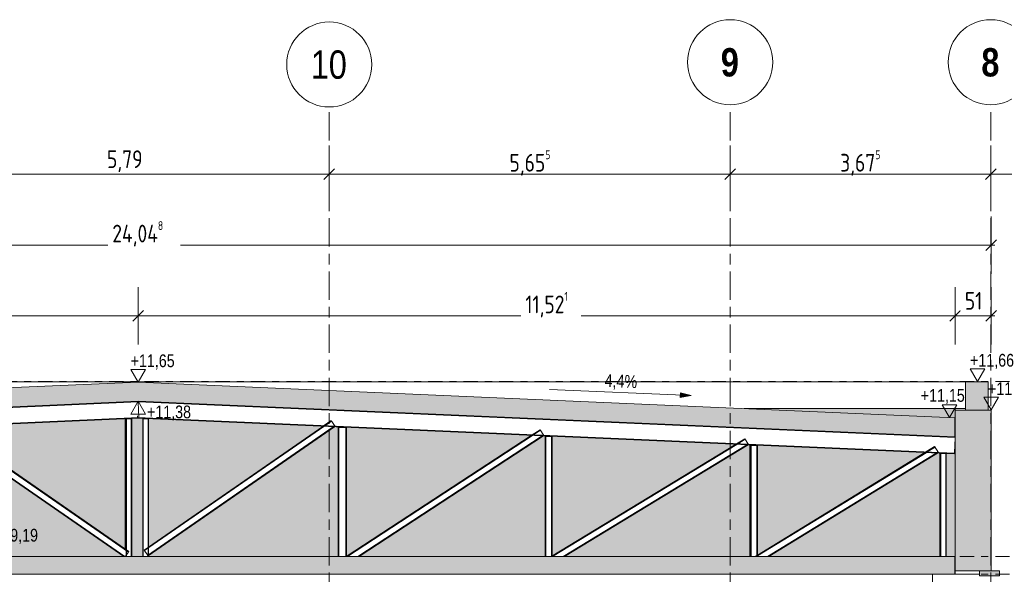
# Model space of a CAD drawing. Header units: metres. Extents: x 2 to 230, y -14 to 869.
# Tile 16 of 71: x 31 to 44, y 6 to 14. Entities that reach past the tile are written whole.
import ezdxf

# ---------------------------------------------------------------- set-up
doc = ezdxf.new("R2010")
doc.units = ezdxf.units.M
doc.linetypes.add('_Ebene_', pattern=[0.4, 0.2, -0.1, 0, -0.1])
doc.linetypes.add('_Rasterlinie_', pattern=[0.75, 0.4, -0.1, 0.15, -0.1])
for name, color, linetype, lineweight in [('A_Bem', 7, 'Continuous', 5), ('A_Bem-100', 7, 'Continuous', 5), ('A_Dach', 15, 'Continuous', 5), ('A_Ebenen', 50, 'Continuous', 5), ('A_Fassade', 113, 'Continuous', 5), ('A_Geschossdecken', 7, 'Continuous', 5), ('A_Geschossdecken_Schraffur', 7, 'Continuous', 5), ('A_Hoehenkoten', 124, 'Continuous', 5), ('A_Raster', 128, 'Continuous', 5), ('A_Stuetze-Gr', 151, 'Continuous', 5), ('A_Tragw', 142, 'Continuous', 5), ('A_Tragwerksstützen', 7, 'Continuous', 5), ('A_Wand', 244, 'Continuous', 5), ('A_Wand_Schraff', 1, 'Continuous', 5), ('A_Wände_Oberflächenschraffur', 244, 'Continuous', 5), ('Neigungskoten', 50, 'Continuous', 5)]:
    doc.layers.add(name, color=color, linetype=linetype, lineweight=lineweight)
doc.styles.add('Arial', font='arial.ttf', dxfattribs={"width": 0.8, "height": 0.18})
doc.styles.add('Arial Narrow_B', font='txt', dxfattribs={"height": 0.4})
doc.styles.add('ISOCPEUR_1', font='isocpeur.ttf', dxfattribs={"width": 0.8, "height": 0.25})
doc.dimstyles.new('BLB-Standard_2_5_Aussen', dxfattribs={"dimscale": 0.3048, "dimtxt": 0.248995, "dimasz": 0.492126, "dimexe": 1.32874, "dimexo": 0.0625, "dimgap": 0.032808, "dimtad": 1, "dimrnd": 0.001, "dimzin": 0, "dimdsep": 46, "dimtxsty": 'ISOCPEUR_1', "dimblk1": 'OBLIQUE', "dimblk2": 'OBLIQUE', "dimsah": 1, "dimcen": 0.09, "dimdle": 0.164042, "dimazin": 0, "dimtfac": 1, "dimtdec": 4, "dimtix": 1, "dimtmove": 0, "dimatfit": 3, "dimfxl": 1.32874, "dimfxlon": 1, "dimtvp": 1, "dimtolj": 1, "dimtzin": 0, "dimarcsym": 2})
doc.dimstyles.new('BLB-Standard_2_5_Aussen_maskiert', dxfattribs={"dimscale": 0.3048, "dimtxt": 0.248995, "dimasz": 0.492126, "dimexe": 1.32874, "dimexo": 0.0625, "dimgap": 0.032808, "dimtad": 1, "dimdec": 1, "dimlfac": 100, "dimrnd": 0.1, "dimdsep": 46, "dimtxsty": 'ISOCPEUR_1', "dimblk1": 'OBLIQUE', "dimblk2": 'OBLIQUE', "dimsah": 1, "dimcen": 0.09, "dimdle": 0.164042, "dimazin": 0, "dimtfac": 1, "dimtdec": 4, "dimtix": 1, "dimtmove": 0, "dimatfit": 3, "dimfxl": 1.32874, "dimfxlon": 1, "dimtvp": 1, "dimtfill": 1, "dimtolj": 1, "dimtzin": 0, "dimarcsym": 2})
doc.dimstyles.new('BLB-Standard_2_5_Aussen_maskiert_1', dxfattribs={"dimscale": 0.3048, "dimtxt": 0.248995, "dimasz": 0.492126, "dimexe": 1.32874, "dimexo": 0.0625, "dimgap": 0.032808, "dimtad": 1, "dimrnd": 0.001, "dimzin": 0, "dimdsep": 46, "dimtxsty": 'ISOCPEUR_1', "dimblk1": 'OBLIQUE', "dimblk2": 'OBLIQUE', "dimsah": 1, "dimcen": 0.09, "dimdle": 0.164042, "dimazin": 0, "dimtfac": 1, "dimtdec": 4, "dimtix": 1, "dimtmove": 0, "dimatfit": 3, "dimfxl": 1.32874, "dimfxlon": 1, "dimtvp": 1, "dimtfill": 1, "dimtolj": 1, "dimtzin": 0, "dimarcsym": 2})

# ---------------------------------------------------------------- blocks, each defined once
blk = doc.blocks.new('M_W Shapes - IPE Träger 240 x 240-8069259-G')
at = {"layer": 'A_Tragw', "color": 250, "lineweight": 9}
for p, q in [((-11.205, 8.578), (-22.721, 8.075)), ((-11.206, 8.588), (-11.205, 8.578)), ((-11.205, 8.57), (-11.196, 8.366)), ((-22.717, 7.855), (-11.196, 8.358)), ((-11.195, 8.348), (-22.716, 7.845)), ((-11.196, 8.358), (-11.195, 8.348)), ((-22.717, 7.863), (-22.721, 7.965)), ((-22.716, 7.845), (-22.717, 7.855))]:
    blk.add_line(p, q, dxfattribs=at)
for centre, start_param, end_param in [((-11.196, 8.366), 4.45059, 4.712389), ((-11.196, 8.366), 3.141593, 3.926991), ((-22.717, 7.863), 3.141593, 4.712389)]:
    blk.add_ellipse(centre, major_axis=(-0.00033, 0.00764), ratio=0.000398, start_param=start_param, end_param=end_param, dxfattribs=at)
blk = doc.blocks.new('M_W Shapes - IPE Träger 240 x 240-8069264-G')
at = {"layer": 'A_Tragw', "color": 250, "lineweight": 9}
for p, q in [((0.316, 8.075), (-11.205, 8.578)), ((-11.216, 8.348), (-11.216, 8.358)), ((-11.216, 8.358), (0.307, 7.855)), ((0.306, 7.845), (-11.216, 8.348)), ((-11.215, 8.366), (-11.214, 8.382)), ((0.316, 8.067), (0.307, 7.863)), ((0.316, 8.085), (0.312, 8.085)), ((0.307, 7.855), (0.306, 7.845)), ((0.306, 7.845), (0.307, 7.855)), ((0.306, 7.845), (0.306, 7.845)), ((0.307, 7.855), (0.307, 7.855))]:
    blk.add_line(p, q, dxfattribs=at)
for centre, start_param, end_param in [((-11.206, 8.57), 4.712366, 6.254288), ((-11.215, 8.366), 3.143102, 4.712366), ((0.316, 8.067), 4.712366, 5.497764), ((0.307, 7.863), 3.143102, 4.712366)]:
    blk.add_ellipse(centre, major_axis=(0.00033, 0.00764), ratio=0.000398, start_param=start_param, end_param=end_param, dxfattribs=at)
blk = doc.blocks.new('M_W Shapes - IPE Träger 100 x 100-8069332-G')
at = {"layer": 'A_Tragw', "color": 250, "lineweight": 9}
for p, q in [((-0.097, 7.872), (0.028, 7.949)), ((-0.079, 7.872), (0.033, 7.941)), ((0.028, 7.949), (0.033, 7.941)), ((0.033, 7.941), (0.037, 7.934)), ((0.037, 7.934), (0.071, 7.879)), ((-2.469, 6.415), (-0.112, 7.863)), ((-2.469, 6.404), (-0.094, 7.862)), ((-2.331, 6.395), (0.049, 7.856)), ((-2.312, 6.395), (0.067, 7.855)), ((0.064, 7.865), (0.075, 7.872)), ((0.071, 7.879), (0.075, 7.872)), ((0.075, 7.872), (0.08, 7.865)), ((-2.503, 6.395), (-2.479, 6.409)), ((-2.484, 6.395), (-2.479, 6.398))]:
    blk.add_line(p, q, dxfattribs=at)
blk = doc.blocks.new('M_W Shapes - IPE Träger 100 x 100-8069333-G')
at = {"layer": 'A_Tragw', "color": 250, "lineweight": 9}
for p, q in [((-2.766, 7.989), (-2.65, 8.06)), ((-2.65, 8.06), (-2.645, 8.051)), ((-5.383, 6.395), (-2.782, 7.98)), ((-5.364, 6.395), (-2.764, 7.979)), ((-5.21, 6.395), (-2.62, 7.973)), ((-5.191, 6.395), (-2.602, 7.972)), ((-2.748, 7.988), (-2.645, 8.051)), ((-2.645, 8.051), (-2.645, 8.051)), ((-2.641, 8.045), (-2.607, 7.99)), ((-2.605, 7.982), (-2.603, 7.983))]:
    blk.add_line(p, q, dxfattribs=at)
for centre, start_param, end_param in [((-2.641, 8.045), 4.712182, 6.282979), ((-2.607, 7.99), 3.141593, 4.712182)]:
    blk.add_ellipse(centre, major_axis=(-0.00398, 0.00653), ratio=0.000339, start_param=start_param, end_param=end_param, dxfattribs=at)
blk = doc.blocks.new('M_W Shapes - IPE Träger 100 x 100-8069334-G')
at = {"layer": 'A_Tragw', "color": 250, "lineweight": 9}
for p, q in [((-8.273, 6.395), (-5.661, 8.105)), ((-8.255, 6.395), (-5.644, 8.105)), ((-8.109, 6.395), (-5.507, 8.099)), ((-8.09, 6.395), (-5.49, 8.098)), ((-5.647, 8.115), (-5.537, 8.187)), ((-5.63, 8.114), (-5.532, 8.178)), ((-5.537, 8.187), (-5.532, 8.178)), ((-5.532, 8.178), (-5.532, 8.178)), ((-5.528, 8.172), (-5.492, 8.118)), ((-5.493, 8.108), (-5.488, 8.111)), ((-5.488, 8.111), (-5.486, 8.108))]:
    blk.add_line(p, q, dxfattribs=at)
for centre, start_param, end_param in [((-5.528, 8.172), 4.712171, 6.282968), ((-5.492, 8.118), 3.141593, 4.712171)]:
    blk.add_ellipse(centre, major_axis=(-0.00419, 0.0064), ratio=0.000332, start_param=start_param, end_param=end_param, dxfattribs=at)
blk = doc.blocks.new('M_W Shapes - IPE Träger 100 x 100-8069257-G')
at = {"layer": 'A_Tragw', "color": 250, "lineweight": 9}
for p, q in [((-11.124, 6.487), (-8.604, 8.234)), ((-11.118, 6.479), (-8.588, 8.233)), ((-11.073, 6.413), (-8.456, 8.227)), ((-11.067, 6.405), (-8.439, 8.227)), ((-8.591, 8.243), (-8.486, 8.316)), ((-8.574, 8.243), (-8.481, 8.308)), ((-8.486, 8.316), (-8.481, 8.308)), ((-8.481, 8.308), (-8.48, 8.308)), ((-8.476, 8.301), (-8.439, 8.248)), ((-8.442, 8.237), (-8.435, 8.242)), ((-8.435, 8.242), (-8.431, 8.236)), ((-11.118, 6.479), (-11.124, 6.487)), ((-11.118, 6.479), (-11.118, 6.479)), ((-11.077, 6.419), (-11.114, 6.472)), ((-11.067, 6.405), (-11.073, 6.413))]:
    blk.add_line(p, q, dxfattribs=at)
for centre, start_param, end_param in [((-8.476, 8.301), 4.712163, 6.282959), ((-8.439, 8.248), 3.141593, 4.712163), ((-11.114, 6.472), 4.712163, 6.282959), ((-11.077, 6.419), 3.141593, 4.712163)]:
    blk.add_ellipse(centre, major_axis=(-0.00436, 0.00629), ratio=0.000326, start_param=start_param, end_param=end_param, dxfattribs=at)
blk = doc.blocks.new('M_W Shapes - IPE Träger 100 x 100-8069335-G')
at = {"layer": 'A_Tragw', "color": 250, "lineweight": 9}
for p, q in [((-14.034, 8.214), (-14.028, 8.222)), ((-14.034, 8.214), (-11.411, 6.395)), ((-14.028, 8.222), (-14.028, 8.222)), ((-14.028, 8.222), (-11.393, 6.395)), ((-14.02, 8.235), (-13.987, 8.281)), ((-13.983, 8.288), (-13.977, 8.296)), ((-13.983, 8.288), (-13.913, 8.239)), ((-13.977, 8.296), (-13.977, 8.296)), ((-13.977, 8.296), (-13.896, 8.24)), ((-13.899, 8.23), (-11.345, 6.459)), ((-13.883, 8.231), (-11.339, 6.467)), ((-11.378, 6.411), (-11.386, 6.399)), ((-11.349, 6.452), (-11.373, 6.418)), ((-11.339, 6.467), (-11.345, 6.459)), ((-11.339, 6.467), (-11.339, 6.467))]:
    blk.add_line(p, q, dxfattribs=at)
for centre, start_param, end_param in [((-14.024, 8.228), 3.141819, 3.927217), ((-13.987, 8.281), 4.712615, 6.283185), ((-11.386, 6.399), 4.189016, 4.712615), ((-11.349, 6.452), 4.712615, 6.283185)]:
    blk.add_ellipse(centre, major_axis=(0.00436, 0.00629), ratio=0.000326, start_param=start_param, end_param=end_param, dxfattribs=at)
blk = doc.blocks.new('Rectangular Mullion - 70mm x 280mm_2-8070033-G')
at = {"layer": 'A_Fassade', "lineweight": 9}
blk.add_hatch(color=253, dxfattribs=at).paths.add_polyline_path([(0.942, 6.125), (0.942, 6.195), (0.662, 6.195), (0.662, 6.125)], flags=0)
at = {"layer": 'A_Fassade', "color": 250, "lineweight": 9}
for p, q in [((0.942, 6.195), (0.662, 6.195)), ((0.662, 6.195), (0.662, 6.125)), ((0.662, 6.125), (0.942, 6.125)), ((0.942, 6.125), (0.942, 6.195))]:
    blk.add_line(p, q, dxfattribs=at)
blk = doc.blocks.new('Höhenkoten - leer-6237472-G')
at = {"layer": 'A_Hoehenkoten'}
for p, q in [((-21.512, -9.14), (-21.72, -9.14)), ((-21.616, -9.32), (-21.72, -9.14)), ((-21.616, -9.32), (-21.512, -9.14))]:
    blk.add_line(p, q, dxfattribs=at)
blk = doc.blocks.new('Raster - Raster-989695-G')
at = {"layer": 'A_Raster', "lineweight": 9}
blk.add_circle((28.608, 13.343), 0.6, dxfattribs=at)
blk = doc.blocks.new('DIMBLOCK36-G')
at = {"layer": 'A_Bem-100'}
for p, q in [((20.731, 9.389), (20.731, 10.199)), ((32.247, 9.389), (32.247, 10.199)), ((20.731, 9.794), (32.247, 9.794)), ((20.731, 9.794), (20.731, 9.389)), ((32.247, 9.794), (32.247, 9.389))]:
    blk.add_line(p, q, dxfattribs=at)
at = {"layer": 'A_Bem-100', "lineweight": 9}
for p, q in [((20.731, 9.794), (20.806, 9.869)), ((32.247, 9.794), (32.322, 9.869)), ((20.731, 9.794), (20.656, 9.719)), ((32.247, 9.794), (32.172, 9.719))]:
    blk.add_line(p, q, dxfattribs=at)
at = {"layer": 'A_Bem-100', "color": 0, "insert": (26.195, 10.131), "char_height": 0.25, "width": 0.70511, "attachment_point": 1, "line_spacing_factor": 1.149209, "style": 'ISOCPEUR_1', "bg_fill": 3, "box_fill_scale": 1.25, "bg_fill_color": 256, "bg_fill_true_color": 13158600, "bg_fill_transparency": 0}
blk.add_mtext('11,51\\A2\\H0.5x;\\S7^  ;\\H2x;', dxfattribs=at)
blk = doc.blocks.new('_Oblique')
at = {"color": 0, "linetype": 'ByBlock', "lineweight": -2}
blk.add_line((-0.5, -0.5), (0.5, 0.5), dxfattribs=at)
blk = doc.blocks.new('DIMBLOCK37-G')
at = {"layer": 'A_Bem-100'}
for p, q in [((32.247, 9.389), (32.247, 10.199)), ((43.768, 9.389), (43.768, 10.199)), ((32.247, 9.794), (43.768, 9.794)), ((32.247, 9.794), (32.247, 9.389)), ((43.768, 9.794), (43.768, 9.389))]:
    blk.add_line(p, q, dxfattribs=at)
at = {"layer": 'A_Bem-100', "lineweight": 9}
for p, q in [((32.247, 9.794), (32.322, 9.869)), ((43.768, 9.794), (43.843, 9.869)), ((32.247, 9.794), (32.172, 9.719)), ((43.768, 9.794), (43.693, 9.719))]:
    blk.add_line(p, q, dxfattribs=at)
at = {"layer": 'A_Bem-100', "color": 0, "insert": (37.707, 10.131), "char_height": 0.25, "width": 0.72303, "attachment_point": 1, "line_spacing_factor": 1.149209, "style": 'ISOCPEUR_1', "bg_fill": 3, "box_fill_scale": 1.25, "bg_fill_color": 256, "bg_fill_true_color": 13158600, "bg_fill_transparency": 0}
blk.add_mtext('11,52\\A2\\H0.5x;\\S1^  ;\\H2x;', dxfattribs=at)
blk = doc.blocks.new('DIMBLOCK38-G')
at = {"layer": 'A_Bem-100'}
for p, q in [((43.768, 9.389), (43.768, 10.199)), ((44.278, 9.389), (44.278, 10.199)), ((43.768, 9.794), (44.328, 9.794)), ((43.768, 9.794), (43.768, 9.389)), ((44.278, 9.794), (44.278, 9.389))]:
    blk.add_line(p, q, dxfattribs=at)
at = {"layer": 'A_Bem-100', "lineweight": 9}
for p, q in [((43.768, 9.794), (43.843, 9.869)), ((44.278, 9.794), (44.353, 9.869)), ((43.768, 9.794), (43.693, 9.719)), ((44.278, 9.794), (44.203, 9.719))]:
    blk.add_line(p, q, dxfattribs=at)
at = {"layer": 'A_Bem-100', "color": 0, "insert": (43.906, 10.131), "char_height": 0.25, "width": 0.28085, "attachment_point": 1, "line_spacing_factor": 1.149209, "style": 'ISOCPEUR_1', "bg_fill": 3, "box_fill_scale": 1.25, "bg_fill_color": 256, "bg_fill_true_color": 13158600, "bg_fill_transparency": 0}
blk.add_mtext('51', dxfattribs=at)
blk = doc.blocks.new('DIMBLOCK39-G')
at = {"layer": 'A_Bem-100'}
for p, q in [((20.231, 10.389), (20.231, 11.199)), ((44.278, 10.389), (44.278, 11.199)), ((20.181, 10.794), (44.328, 10.794)), ((20.231, 10.794), (20.231, 10.389)), ((44.278, 10.794), (44.278, 10.389))]:
    blk.add_line(p, q, dxfattribs=at)
at = {"layer": 'A_Bem-100', "lineweight": 9}
for p, q in [((20.231, 10.794), (20.306, 10.869)), ((44.278, 10.794), (44.353, 10.869)), ((20.231, 10.794), (20.156, 10.719)), ((44.278, 10.794), (44.203, 10.719))]:
    blk.add_line(p, q, dxfattribs=at)
at = {"layer": 'A_Bem-100', "color": 0, "insert": (31.881, 11.131), "char_height": 0.25, "width": 0.89632, "attachment_point": 1, "line_spacing_factor": 1.149209, "style": 'ISOCPEUR_1', "bg_fill": 3, "box_fill_scale": 1.25, "bg_fill_color": 256, "bg_fill_true_color": 13158600, "bg_fill_transparency": 0}
blk.add_mtext('24,04\\A2\\H0.5x;\\S8^  ;\\H2x;', dxfattribs=at)
blk = doc.blocks.new('DIMBLOCK73-G')
at = {"layer": 'A_Bem-100'}
for p, q in [((44.271, 11.389), (44.271, 12.199)), ((46.498, 11.389), (46.498, 12.199)), ((46.498, 11.794), (44.271, 11.794)), ((44.271, 11.794), (44.271, 11.389)), ((46.498, 11.794), (46.498, 11.389))]:
    blk.add_line(p, q, dxfattribs=at)
at = {"layer": 'A_Bem-100', "lineweight": 9}
for p, q in [((44.271, 11.794), (44.346, 11.869)), ((46.498, 11.794), (46.573, 11.869)), ((44.271, 11.794), (44.196, 11.719)), ((46.498, 11.794), (46.423, 11.719))]:
    blk.add_line(p, q, dxfattribs=at)
at = {"layer": 'A_Bem-100', "color": 0, "insert": (45.099, 12.131), "char_height": 0.25, "width": 0.68419, "attachment_point": 1, "line_spacing_factor": 1.149209, "style": 'ISOCPEUR_1'}
blk.add_mtext('2,22\\A2\\H0.5x;\\S8^  ;\\H2x;', dxfattribs=at)
blk = doc.blocks.new('DIMBLOCK74-G')
at = {"layer": 'A_Bem-100'}
for p, q in [((40.596, 11.389), (40.596, 12.199)), ((44.271, 11.389), (44.271, 12.199)), ((44.271, 11.794), (40.596, 11.794)), ((40.596, 11.794), (40.596, 11.389)), ((44.271, 11.794), (44.271, 11.389))]:
    blk.add_line(p, q, dxfattribs=at)
at = {"layer": 'A_Bem-100', "lineweight": 9}
for p, q in [((40.596, 11.794), (40.671, 11.869)), ((44.271, 11.794), (44.346, 11.869)), ((40.596, 11.794), (40.521, 11.719)), ((44.271, 11.794), (44.196, 11.719))]:
    blk.add_line(p, q, dxfattribs=at)
at = {"layer": 'A_Bem-100', "color": 0, "insert": (42.148, 12.131), "char_height": 0.25, "width": 0.68419, "attachment_point": 1, "line_spacing_factor": 1.149209, "style": 'ISOCPEUR_1'}
blk.add_mtext('3,67\\A2\\H0.5x;\\S5^  ;\\H2x;', dxfattribs=at)
blk = doc.blocks.new('DIMBLOCK75-G')
at = {"layer": 'A_Bem-100'}
for p, q in [((34.941, 11.389), (34.941, 12.199)), ((40.596, 11.389), (40.596, 12.199)), ((40.596, 11.794), (34.941, 11.794)), ((34.941, 11.794), (34.941, 11.389)), ((40.596, 11.794), (40.596, 11.389))]:
    blk.add_line(p, q, dxfattribs=at)
at = {"layer": 'A_Bem-100', "lineweight": 9}
for p, q in [((34.941, 11.794), (35.016, 11.869)), ((40.596, 11.794), (40.671, 11.869)), ((34.941, 11.794), (34.866, 11.719)), ((40.596, 11.794), (40.521, 11.719))]:
    blk.add_line(p, q, dxfattribs=at)
at = {"layer": 'A_Bem-100', "color": 0, "insert": (37.483, 12.131), "char_height": 0.25, "width": 0.68419, "attachment_point": 1, "line_spacing_factor": 1.149209, "style": 'ISOCPEUR_1'}
blk.add_mtext('5,65\\A2\\H0.5x;\\S5^  ;\\H2x;', dxfattribs=at)
blk = doc.blocks.new('DIMBLOCK76-G')
at = {"layer": 'A_Bem-100'}
for p, q in [((29.151, 11.389), (29.151, 12.199)), ((34.941, 11.389), (34.941, 12.199)), ((34.941, 11.794), (29.151, 11.794)), ((29.151, 11.794), (29.151, 11.389)), ((34.941, 11.794), (34.941, 11.389))]:
    blk.add_line(p, q, dxfattribs=at)
at = {"layer": 'A_Bem-100', "lineweight": 9}
for p, q in [((29.151, 11.794), (29.226, 11.869)), ((34.941, 11.794), (35.016, 11.869)), ((29.151, 11.794), (29.076, 11.719)), ((34.941, 11.794), (34.866, 11.719))]:
    blk.add_line(p, q, dxfattribs=at)
at = {"layer": 'A_Bem-100', "color": 0, "insert": (31.806, 12.131), "char_height": 0.25, "width": 0.57664, "attachment_point": 1, "line_spacing_factor": 1.149209, "style": 'ISOCPEUR_1'}
blk.add_mtext('5,79', dxfattribs=at)

msp = doc.modelspace()

# ---------------------------------------------------------------- hatches: boundary and pattern name
at = {"layer": 'A_Dach', "lineweight": 9}
msp.add_hatch(color=253, dxfattribs=at).paths.add_polyline_path([(43.764, 8.0849), (43.764, 8.3552), (32.2474, 8.858), (20.7308, 8.3552), (20.7308, 8.0849), (32.2474, 8.5877), (43.6168, 8.0913)], flags=0)
at = {"layer": 'A_Geschossdecken_Schraffur', "lineweight": 9}
for points in [[(44.2336, 8.4649), (44.2336, 8.8649), (43.9136, 8.8649), (43.9136, 8.4649)], [(43.764, 6.1449), (43.764, 6.3949), (20.7308, 6.3949), (20.7308, 6.1449), (43.6168, 6.1449)]]:
    msp.add_hatch(color=253, dxfattribs=at).paths.add_polyline_path(points, flags=0)
at = {"layer": 'A_Wand_Schraff', "lineweight": 9}
msp.add_hatch(color=253, dxfattribs=at).paths.add_polyline_path([(43.7683, 6.1949), (44.2783, 6.1949), (44.2783, 8.4649), (43.7683, 8.4649), (43.7683, 7.2818)], flags=0)
at = {"layer": 'A_Wände_Oberflächenschraffur'}
h = msp.add_hatch(dxfattribs=at)
h.set_pattern_fill('FP_9', style=0, pattern_type=2)
h.set_pattern_definition([(0, (0.09525, 18.796), (0.813, 0.203), [0.007, -0.603, 0.007, -0.603, -3.251]), (0, (0.09525, 18.796), (0.813, 0.203), [-1.219, 0.007, -1.212, 0.007, -0.603, -1.422]), (0, (0.09525, 18.796), (0.813, 0.203), [-3.048, 0.007, -0.4, 0.007, -1.009]), (120, (0.40025, 18.897), (-0.5823032, 0.60257865), [0.007, -0.603, 0.007, -0.603, -3.251]), (120, (0.40025, 18.897), (-0.5823032, 0.60257865), [-1.219, 0.007, -1.212, 0.007, -0.603, -1.422]), (120, (0.40025, 18.897), (-0.5823032, 0.60257865), [-3.048, 0.007, -0.4, 0.007, -1.009]), (240, (0.50225, 19.304), (-0.2306968, -0.80557865), [0.007, -0.603, 0.007, -0.603, -3.251]), (240, (0.50225, 19.304), (-0.2306968, -0.80557865), [-1.219, 0.007, -1.212, 0.007, -0.603, -1.422]), (240, (0.50225, 19.304), (-0.2306968, -0.80557865), [-3.048, 0.007, -0.4, 0.007, -1.009])])
h.paths.add_polyline_path([(43.764, 6.1449), (43.7683, 6.1449), (43.7681, 8.067), (43.7582, 7.8449), (43.6429, 7.8499), (43.6429, 6.3949), (43.764, 6.3949), (43.764, 6.1949)], flags=0)
h.paths.add_polyline_path([(20.9929, 6.3949), (23.3245, 6.3949), (20.9408, 7.8495), (20.9435, 7.854), (20.8582, 7.8491), (20.9129, 7.8491), (20.9129, 6.3949), (20.9877, 6.3949)], flags=0)
h.paths.add_polyline_path([(20.8179, 6.3949), (20.8179, 6.3949), (20.8179, 7.8483), (20.8179, 7.8483), (20.8179, 6.548)], flags=0)
h.paths.add_polyline_path([(28.523, 6.3949), (29.0852, 6.3949), (26.4926, 8.0962), (26.4066, 8.0916), (26.4867, 8.0916), (26.4867, 6.3949), (26.6363, 6.3949)], flags=0)
h.paths.add_polyline_path([(29.2791, 8.2179), (29.3992, 8.2179), (29.3992, 6.3949), (32.0397, 6.396), (29.4182, 8.2137), (29.4245, 8.2242), (29.2891, 8.2183)], flags=0)
h.paths.add_polyline_path([(29.2691, 6.3949), (29.2691, 8.2175), (26.6637, 8.1037), (29.2675, 6.3949)], flags=0)
h.paths.add_polyline_path([(23.5879, 6.3949), (26.1843, 6.3949), (23.6002, 7.9593), (23.6065, 7.9702), (23.5079, 7.965), (23.5879, 7.965), (23.5879, 6.548)], flags=0)
h.paths.add_polyline_path([(37.9245, 6.3949), (37.9841, 6.3949), (37.9841, 8.0926), (38.0641, 8.0935), (37.9619, 8.098), (35.3619, 6.3949), (37.9215, 6.3949)], flags=0)
h.paths.add_polyline_path([(38.2616, 6.3949), (40.8754, 6.3949), (40.8754, 7.9663), (40.9554, 7.9673), (40.849, 7.9713), (38.8526, 6.755)], flags=0)
h.paths.add_polyline_path([(35.0654, 6.3949), (35.0654, 8.2192), (35.1654, 8.2201), (35.013, 8.2267), (32.3917, 6.4091), (32.3917, 6.3949), (34.1832, 6.3949)], flags=0)
h.paths.add_polyline_path([(41.1404, 6.3949), (43.5554, 6.3949), (43.5554, 7.8502), (43.5604, 7.8502), (43.5604, 7.8502), (43.6168, 7.8511), (43.5181, 7.8549), (41.2584, 6.4673)], flags=0)
h.paths.add_polyline_path([(20.8129, 6.3949), (20.8129, 7.8483), (20.736, 7.8449), (20.7308, 7.9648), (20.7308, 6.3949)], flags=0)
h.paths.add_polyline_path([(32.3116, 6.3949), (32.3116, 8.3412), (32.3766, 8.3418), (32.2362, 8.347), (32.0891, 8.3399), (32.1542, 8.3399), (32.1542, 6.3949), (32.2964, 6.3949)], flags=0)
h.paths.add_polyline_path([(26.3866, 6.3949), (26.3866, 8.0916), (23.764, 7.9771), (26.3775, 6.3949)], flags=0)
h.paths.add_polyline_path([(35.1854, 6.3988), (37.7908, 8.1054), (35.1854, 8.2192), (35.1854, 7.0241)], flags=0)
h.paths.add_polyline_path([(38.0842, 6.4039), (40.6705, 7.9797), (38.0842, 8.0926), (38.0842, 6.8114)], flags=0)
h.paths.add_polyline_path([(40.9829, 6.4155), (43.3404, 7.8631), (40.9829, 7.9661), (40.9829, 6.548)], flags=0)
h.paths.add_polyline_path([(23.4679, 6.4246), (23.4679, 7.9642), (21.1148, 7.8606), (23.3345, 6.506)], flags=0)
h.paths.add_polyline_path([(32.0616, 6.5025), (32.0606, 8.3393), (29.5694, 8.2306), (32.0606, 6.5032)], flags=0)
h.paths.add_polyline_path([(32.3917, 6.5308), (34.8479, 8.2339), (32.3917, 8.3412), (32.3917, 6.548)], flags=0)
h.paths.add_polyline_path([(43.7683, 8.0847), (43.7681, 8.4849), (40.7924, 8.4849), (43.764, 8.3552), (43.764, 8.0849), (43.7683, 8.0847)], flags=0)
h.paths.add_polyline_path([(20.7308, 8.3552), (23.7024, 8.4849), (20.7308, 8.4849), (20.7308, 8.4201)], flags=0)
at = {"layer": 'Neigungskoten'}
msp.add_hatch(color=256, dxfattribs=at).paths.add_polyline_path([(40.0439, 8.6675), (39.8955, 8.7073), (39.8926, 8.6409)], flags=0)

# ---------------------------------------------------------------- linework, layer by layer
at = {"layer": 'A_Dach', "color": 250, "lineweight": 9}
for p, q in [((32.2474, 8.858), (20.7308, 8.3552)), ((43.764, 8.3552), (32.2474, 8.858)), ((20.7308, 8.0849), (32.2474, 8.5877)), ((32.2474, 8.5877), (43.764, 8.0849)), ((43.764, 8.0849), (43.764, 8.3552))]:
    msp.add_line(p, q, dxfattribs=at)
at = {"layer": 'A_Ebenen', "color": 130, "linetype": '_Ebene_', "lineweight": 9}
for p, q in [((16.3367, 8.865), (77.8421, 8.865)), ((16.3367, 6.3949), (77.8421, 6.3949)), ((16.3367, 6.1449), (77.8421, 6.1449))]:
    msp.add_line(p, q, dxfattribs=at)
at = {"layer": 'A_Geschossdecken', "color": 250, "lineweight": 9}
for p, q in [((20.2736, 8.8649), (44.2336, 8.8649)), ((43.9136, 8.8649), (43.9136, 8.4649)), ((44.2336, 8.4649), (44.2336, 8.8649)), ((43.9136, 8.4849), (40.7924, 8.4849)), ((43.764, 6.3949), (20.7308, 6.3949)), ((43.764, 6.1449), (43.764, 6.3949)), ((20.7308, 6.1449), (43.764, 6.1449))]:
    msp.add_line(p, q, dxfattribs=at)
at = {"layer": 'A_Raster', "linetype": '_Rasterlinie_', "lineweight": 9}
msp.add_line((34.9408, -13.2288), (34.9408, 12.7435), dxfattribs=at)
at = {"layer": 'A_Stuetze-Gr', "color": 250, "lineweight": 9}
for p, q in [((43.4499, 6.1449), (43.4499, 0.9549)), ((43.764, 6.1449), (44.1142, 6.1449))]:
    msp.add_line(p, q, dxfattribs=at)
at = {"layer": 'A_Tragwerksstützen', "color": 250, "lineweight": 9}
for p, q in [((32.0616, 8.3394), (32.0616, 6.5025)), ((32.0666, 8.3394), (32.0616, 8.3394)), ((32.0666, 8.3394), (32.0666, 6.499)), ((32.0666, 8.3394), (32.0666, 8.3394)), ((32.0741, 8.3394), (32.0666, 8.3394)), ((32.0741, 8.3399), (32.0741, 6.4938)), ((32.0791, 8.3399), (32.0741, 8.3399)), ((32.0791, 8.3399), (32.0791, 6.4903)), ((32.0791, 8.3399), (32.0791, 8.3399)), ((32.0891, 8.3399), (32.0791, 8.3399)), ((32.1391, 8.3399), (32.0891, 8.3399)), ((32.1491, 8.3399), (32.1391, 8.3399)), ((32.1491, 8.3399), (32.1491, 6.3949)), ((32.1541, 8.3399), (32.1491, 8.3399)), ((32.1541, 6.3949), (32.1541, 8.3399)), ((32.1542, 8.3399), (32.1541, 8.3399)), ((32.3116, 8.3412), (32.3116, 6.3949)), ((32.3166, 8.3412), (32.3116, 8.3412)), ((32.3166, 8.3412), (32.3166, 6.3949)), ((32.3166, 8.3412), (32.3166, 8.3412)), ((32.3266, 8.3412), (32.3166, 8.3412)), ((32.3766, 8.3412), (32.3266, 8.3412)), ((32.3866, 8.3412), (32.3766, 8.3412)), ((32.3866, 8.3412), (32.3866, 6.5273)), ((32.3916, 8.3412), (32.3866, 8.3412)), ((32.3916, 6.5308), (32.3916, 8.3412)), ((32.3917, 8.3412), (32.3916, 8.3412)), ((35.0654, 8.2192), (35.0654, 6.3949)), ((35.0754, 8.2192), (35.0654, 8.2192)), ((35.0754, 8.2192), (35.0754, 6.3949)), ((35.0754, 8.2192), (35.0754, 8.2192)), ((35.0854, 8.2192), (35.0754, 8.2192)), ((35.1654, 8.2192), (35.0854, 8.2192)), ((35.1754, 8.2192), (35.1654, 8.2192)), ((35.1754, 8.2192), (35.1754, 6.3949)), ((35.1854, 8.2192), (35.1754, 8.2192)), ((35.1854, 6.3988), (35.1854, 8.2192)), ((35.1854, 8.2192), (35.1854, 8.2192)), ((37.9841, 8.0926), (37.9841, 6.3949)), ((37.9941, 8.0926), (37.9841, 8.0926)), ((37.9941, 8.0926), (37.9941, 6.3949)), ((37.9941, 8.0926), (37.9941, 8.0926)), ((38.0041, 8.0926), (37.9941, 8.0926)), ((38.0641, 8.0926), (38.0041, 8.0926)), ((38.0741, 8.0926), (38.0641, 8.0926)), ((38.0741, 8.0926), (38.0741, 6.3978)), ((38.0841, 8.0926), (38.0741, 8.0926)), ((38.0841, 6.4039), (38.0841, 8.0926)), ((38.0842, 8.0926), (38.0841, 8.0926)), ((40.8754, 7.9663), (40.8754, 6.3949)), ((40.8854, 7.9663), (40.8754, 7.9663)), ((40.8829, 7.9661), (40.8829, 6.3949)), ((40.8929, 7.9661), (40.8829, 7.9661)), ((40.8854, 7.9663), (40.8854, 7.9663)), ((40.8954, 7.9663), (40.8854, 7.9663)), ((40.8929, 7.9661), (40.8929, 6.3949)), ((40.8929, 7.9661), (40.8929, 7.9661)), ((40.9029, 7.9661), (40.8929, 7.9661)), ((40.9554, 7.9663), (40.8954, 7.9663)), ((40.9629, 7.9661), (40.9029, 7.9661)), ((40.9654, 7.9663), (40.9554, 7.9663)), ((40.9729, 7.9661), (40.9629, 7.9661)), ((40.9754, 7.9663), (40.9654, 7.9663)), ((40.9729, 7.9661), (40.9729, 6.3949)), ((40.9829, 7.9661), (40.9729, 7.9661)), ((40.9754, 7.9663), (40.9754, 7.9663)), ((40.9829, 6.3949), (40.9829, 7.9661)), ((40.9829, 7.9661), (40.9829, 7.9661)), ((43.5554, 7.8502), (43.5554, 6.3949)), ((43.5604, 7.8502), (43.5554, 7.8502)), ((43.5604, 7.8502), (43.5604, 6.3949)), ((43.5604, 7.8502), (43.5604, 7.8502)), ((43.5704, 7.8502), (43.5604, 7.8502)), ((43.5629, 7.8499), (43.5629, 6.3949)), ((43.5679, 7.8499), (43.5629, 7.8499)), ((43.5679, 7.8499), (43.5679, 6.3949)), ((43.5679, 7.8499), (43.5679, 7.8499)), ((43.5779, 7.8499), (43.5679, 7.8499)), ((43.6204, 7.8502), (43.5704, 7.8502)), ((43.6279, 7.8499), (43.5779, 7.8499)), ((43.6304, 7.8502), (43.6204, 7.8502)), ((43.6379, 7.8499), (43.6279, 7.8499)), ((43.6354, 7.8502), (43.6304, 7.8502)), ((43.6354, 7.8502), (43.6354, 7.8502)), ((43.6379, 7.8499), (43.6379, 6.3949)), ((43.6429, 7.8499), (43.6379, 7.8499)), ((43.6429, 6.3949), (43.6429, 7.8499)), ((43.6429, 7.8499), (43.6429, 7.8499)), ((32.0666, 6.3998), (32.0666, 6.3949)), ((32.0741, 6.4816), (32.0741, 6.3949)), ((32.0791, 6.4782), (32.0791, 6.3949)), ((32.3866, 6.5152), (32.3866, 6.4178)), ((32.3866, 6.4057), (32.3866, 6.3949)), ((32.3916, 6.4213), (32.3916, 6.5186)), ((32.3916, 6.3949), (32.3916, 6.4091))]:
    msp.add_line(p, q, dxfattribs=at)
at = {"layer": 'A_Wand', "color": 250, "lineweight": 9}
for p, q in [((43.7683, 8.4849), (43.7683, 6.1449)), ((44.2783, 8.4649), (43.7683, 8.4649)), ((44.2783, 6.1949), (44.2783, 8.4649)), ((43.7683, 6.1949), (44.2783, 6.1949))]:
    msp.add_line(p, q, dxfattribs=at)
at = {"layer": 'Neigungskoten'}
for p, q in [((38.0458, 8.7548), (40.0439, 8.6675)), ((39.8955, 8.7073), (39.8926, 8.6409)), ((39.8926, 8.6409), (40.0439, 8.6675)), ((40.0439, 8.6675), (39.8955, 8.7073))]:
    msp.add_line(p, q, dxfattribs=at)

# ---------------------------------------------------------------- block references
at = {"layer": 'A_Fassade', "color": 250, "lineweight": 9}
msp.add_blockref('Rectangular Mullion - 70mm x 280mm_2-8070033-G', (43.4522, 0), dxfattribs=at)
at = {"layer": 'A_Hoehenkoten'}
for p in [(53.8614, 18.178), (65.7015, 18.185), (65.3064, 17.6783)]:
    msp.add_blockref('Höhenkoten - leer-6237472-G', p, dxfattribs=at)
at = {"layer": 'A_Hoehenkoten', "extrusion": (0, 0, -1)}
msp.add_blockref('Höhenkoten - leer-6237472-G', (-22.6621, 17.785), dxfattribs=at)
at = {"layer": 'A_Hoehenkoten', "rotation": 180}
msp.add_blockref('Höhenkoten - leer-6237472-G', (10.6305, -0.7323), dxfattribs=at)
at = {"layer": 'A_Raster', "lineweight": 9}
for p in [(6.3326, 0), (11.9876, 0.0323), (15.6626, 0.0323)]:
    msp.add_blockref('Raster - Raster-989695-G', p, dxfattribs=at)
at = {"layer": 'A_Tragw', "color": 250, "lineweight": 9}
for name in ['M_W Shapes - IPE Träger 240 x 240-8069259-G', 'M_W Shapes - IPE Träger 240 x 240-8069264-G', 'M_W Shapes - IPE Träger 100 x 100-8069335-G', 'M_W Shapes - IPE Träger 100 x 100-8069257-G', 'M_W Shapes - IPE Träger 100 x 100-8069334-G', 'M_W Shapes - IPE Träger 100 x 100-8069333-G', 'M_W Shapes - IPE Träger 100 x 100-8069332-G']:
    msp.add_blockref(name, (43.4522, 0), dxfattribs=at)

# ---------------------------------------------------------------- texts
at = {"layer": 'A_Hoehenkoten', "char_height": 0.18, "attachment_point": 1, "line_spacing_factor": 0.941778, "style": 'Arial'}
for s, insert, width in [('+11,65', (32.1394, 9.25), 0.733812), ('+11,66', (43.9795, 9.2571), 0.733812), ('+11,15', (43.2843, 8.7613), 0.733812), ('+11,26', (44.233, 8.8557), 0.733812), ('+11,38', (32.3704, 8.5277), 0.733812), ('+9,19', (30.3237, 6.7871), 0.601593)]:
    msp.add_mtext(s, dxfattribs=dict(at, insert=insert, width=width))
at = {"layer": 'A_Raster', "char_height": 0.4, "attachment_point": 1, "style": 'Arial Narrow_B'}
for s, insert, width in [('10', (34.6793, 13.5418), 0.625316), ('\\fArial Narrow|b1|i0|c0|p34|;9', (40.4638, 13.5741), 0.312658), ('\\fArial Narrow|b1|i0|c0|p34|;8', (44.1387, 13.5741), 0.312658)]:
    msp.add_mtext(s, dxfattribs=dict(at, insert=insert, width=width))
at = {"layer": 'Neigungskoten', "color": 7, "insert": (38.8302, 8.9729), "char_height": 0.18, "width": 0.542095, "attachment_point": 1, "rotation": 357.5, "line_spacing_factor": 0.941778, "style": 'Arial'}
msp.add_mtext('4,4%', dxfattribs=at)

# ---------------------------------------------------------------- dimensions: what is measured, and where the dimension line sits
at = {"layer": 'A_Bem'}
dim = msp.add_linear_dim(base=(29.1508, 11.7942), p1=(34.9408, 11.3892), p2=(29.1508, 11.3892), dimstyle='BLB-Standard_2_5_Aussen', override={"dimpost": '<>', "dimfxl": 5.79}, dxfattribs=at)
dim.commit()
dim.dimension.update_dxf_attribs({"geometry": 'DIMBLOCK76-G', "text_midpoint": (32.0458, 11.9292)})
for base, p1, p2, text, override, picture, middle in [((34.9408, 11.7942), (40.5958, 11.3892), (34.9408, 11.3892), '\\A1;5,65\\Q;{\\A1;{\\H0.5x;\\S5^ ;}}', {"dimpost": '<>', "dimfxl": 5.655}, 'DIMBLOCK75-G', (37.7683, 11.9542)), ((40.5958, 11.7942), (44.2707, 11.3892), (40.5958, 11.3892), '\\A1;3,67\\Q;{\\A1;{\\H0.5x;\\S5^ ;}}', {"dimpost": '<>', "dimfxl": 3.674946}, 'DIMBLOCK74-G', (42.4333, 11.9542)), ((44.2707, 11.7942), (46.4983, 11.3892), (44.2707, 11.3892), '\\A1;2,22\\Q;{\\A1;{\\H0.5x;\\S8^ ;}}', {"dimpost": '<>', "dimfxl": 2.227518}, 'DIMBLOCK73-G', (45.3845, 11.9542))]:
    dim = msp.add_linear_dim(base=base, p1=p1, p2=p2, text=text, dimstyle='BLB-Standard_2_5_Aussen', override=override, dxfattribs=at)
    dim.commit()
    dim.dimension.update_dxf_attribs({"geometry": picture, "text_midpoint": middle})

# ---------------------------------------------------------------- next in the draw order: dimensions: what is measured, and where the dimension line sits
for base, p1, p2, text, override, picture, middle in [((44.2783, 10.7942), (20.2308, 10.3892), (44.2783, 10.3892), '\\A1;24,04\\Q;{\\A1;{\\H0.5x;\\S8^ ;}}', {"dimpost": '<>', "dimfxl": 24.047539}, 'DIMBLOCK39-G', (32.2546, 10.9542)), ((32.2474, 9.7942), (20.7308, 9.3892), (32.2474, 9.3892), '\\A1;11,51\\Q;{\\A1;{\\H0.5x;\\S7^ ;}}', {"dimpost": '<>', "dimfxl": 11.516592}, 'DIMBLOCK36-G', (26.4891, 9.9542))]:
    dim = msp.add_linear_dim(base=base, p1=p1, p2=p2, text=text, dimstyle='BLB-Standard_2_5_Aussen_maskiert_1', override=override, dxfattribs=at)
    dim.commit()
    dim.dimension.update_dxf_attribs({"geometry": picture, "text_midpoint": middle})

# ---------------------------------------------------------------- next in the draw order: dimensions: what is measured, and where the dimension line sits
dim = msp.add_linear_dim(base=(43.7683, 9.7942), p1=(32.2474, 9.3892), p2=(43.7683, 9.3892), text='\\A1;11,52\\Q;{\\A1;{\\H0.5x;\\S1^ ;}}', dimstyle='BLB-Standard_2_5_Aussen_maskiert_1', override={"dimpost": '<>', "dimfxl": 11.520947}, dxfattribs=at)
dim.commit()
dim.dimension.update_dxf_attribs({"geometry": 'DIMBLOCK37-G', "text_midpoint": (38.0079, 9.9542)})

# ---------------------------------------------------------------- next in the draw order: linework, layer by layer
at = {"layer": 'A_Raster', "linetype": '_Rasterlinie_', "lineweight": 9}
msp.add_line((40.5958, -13.2288), (40.5958, 12.7758), dxfattribs=at)

# ---------------------------------------------------------------- next in the draw order: dimensions: what is measured, and where the dimension line sits
at = {"layer": 'A_Bem'}
dim = msp.add_linear_dim(base=(44.2783, 9.7942), p1=(43.7683, 9.3892), p2=(44.2783, 9.3892), dimstyle='BLB-Standard_2_5_Aussen_maskiert', override={"dimpost": '<>', "dimfxl": 0.51}, dxfattribs=at)
dim.commit()
dim.dimension.update_dxf_attribs({"geometry": 'DIMBLOCK38-G', "text_midpoint": (44.0233, 9.9292)})

# ---------------------------------------------------------------- next in the draw order: linework, layer by layer
at = {"layer": 'A_Raster', "linetype": '_Rasterlinie_', "lineweight": 9}
msp.add_line((44.2707, -13.2288), (44.2707, 12.7758), dxfattribs=at)

doc.saveas('drawing.dxf')
